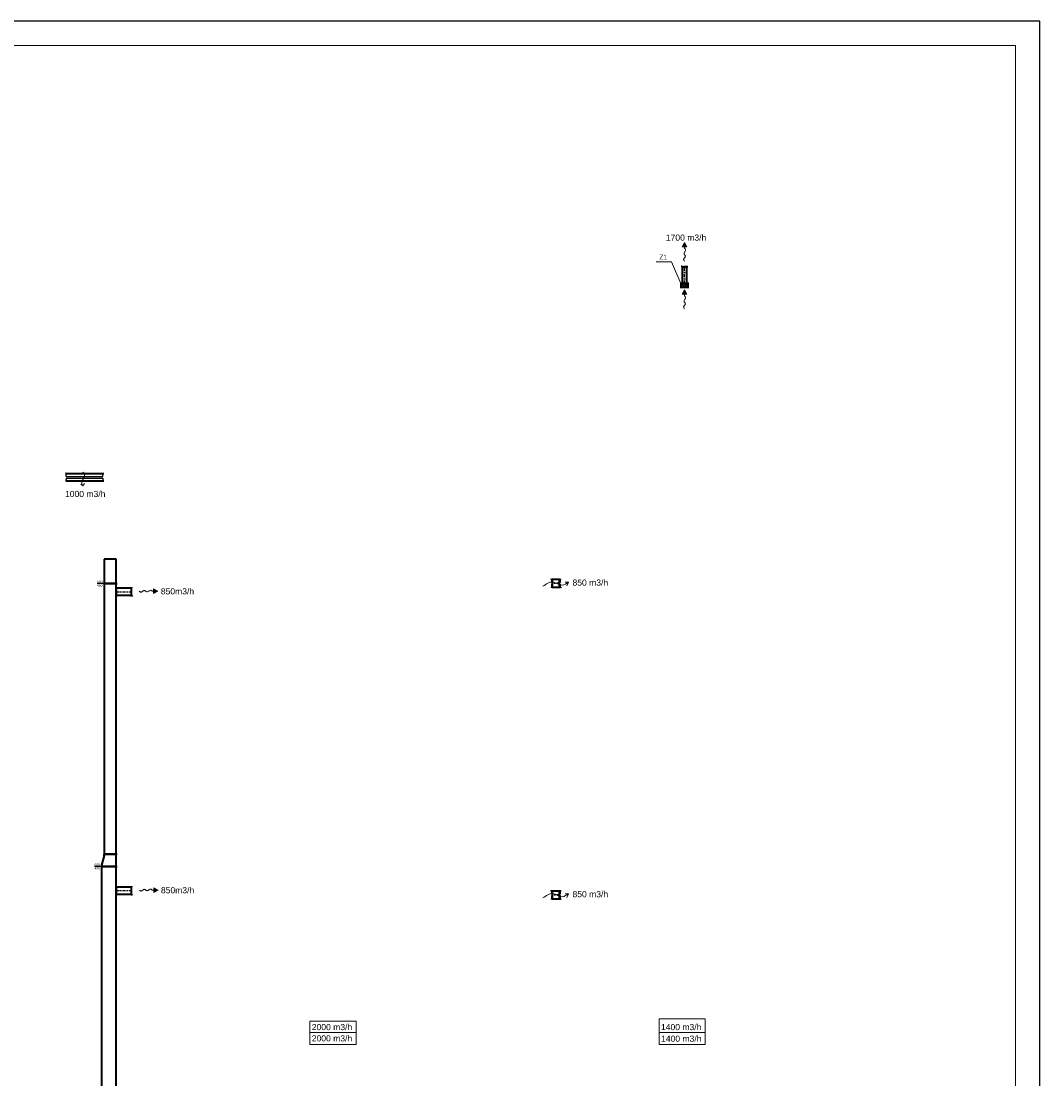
# Model space of a CAD drawing. Header units: millimetres. Extents: x 879679 to 2307614, y -211319 to 627407.
# Tile 14 of 36: x 963474 to 1005077, y -156386 to -113207. Entities that reach past the tile are written whole.
import ezdxf
from ezdxf.enums import TextEntityAlignment as Align

# ---------------------------------------------------------------- set-up
doc = ezdxf.new("R2010")
doc.units = ezdxf.units.MM
doc.header["$LTSCALE"] = 10
doc.linetypes.add('DASHDOT', pattern=[25.4, 12.7, -6.35, 0, -6.35])
doc.linetypes.add('DASHED', pattern=[19.05, 12.7, -6.35])
doc.layers.add('AA_FORMÁTY NETISK', color=40, linetype='Continuous', plot=False)
for name, color, linetype, lineweight in [('AA_FORMÁTY TISK', 7, 'Continuous', 15), ('Kóty_obecně', 7, 'Continuous', 25), ('Standard', 7, 'Continuous', 25), ('VZT-komponenty', 30, 'Continuous', 35), ('VZT-potrubi', 30, 'Continuous', 35), ('VZT-sipky', 50, 'Continuous', 15)]:
    doc.layers.add(name, color=color, linetype=linetype, lineweight=lineweight)
doc.layers.add('VZT-potrubi-popis', color=7, linetype='Continuous')
doc.styles.add('Arial_CE', font='arial.ttf')
doc.styles.get("Standard").update_dxf_attribs({"font": 'ic-simplex.shx', "width": 0.8})

# ---------------------------------------------------------------- blocks, each defined once
blk = doc.blocks.new('*U232', base_point=(28, -713))
at = {"linetype": 'ByBlock'}
blk.add_hatch(color=0, dxfattribs=at).paths.add_polyline_path([(791, -713), (614, -619), (614, -808)])
at = {"color": 0, "linetype": 'ByBlock', "lineweight": -2}
for p, q in [((551, -713), (614, -713)), ((791, -713), (614, -619)), ((614, -619), (614, -808)), ((791, -713), (614, -808))]:
    blk.add_line(p, q, dxfattribs=at)
blk.add_lwpolyline([(551, -713), (527, -744), (503, -758), (479, -760), (455, -751), (432, -737), (410, -721), (388, -706), (367, -696), (348, -693), (329, -696), (311, -705), (293, -716), (276, -728), (260, -738), (243, -746), (227, -749), (211, -746), (195, -738), (179, -727), (162, -713), (146, -700), (130, -689), (114, -681), (98, -678), (81, -681), (65, -689), (49, -699), (32, -711), (28, -713)], dxfattribs=at)
blk = doc.blocks.new('*U346', base_point=(0, 300))
at = {"color": 0, "linetype": 'ByBlock', "lineweight": -2}
for p, q in [((0, 600), (0, 630)), ((10050, 600), (0, 600)), ((0, 600), (0, 0)), ((10050, 600), (10050, 630)), ((10050, 0), (10050, 600)), ((0, 0), (0, -30)), ((0, 0), (10050, 0)), ((10050, 0), (10050, -30))]:
    blk.add_line(p, q, dxfattribs=at)
blk = doc.blocks.new('*U347', base_point=(500, 0))
at = {"color": 0, "linetype": 'ByBlock', "lineweight": -2}
for p, q in [((0, 0), (0, 30)), ((0, 0), (0, 0)), ((0, -600), (0, 0)), ((0, 0), (500, 0)), ((500, 0), (500, 30)), ((500, 0), (500, 0)), ((500, 0), (500, -500)), ((50, -600), (0, -600)), ((0, -600), (0, -600)), ((0, -600), (0, -630)), ((450, -500), (50, -600)), ((450, -500), (500, -500)), ((500, -500), (500, -530)), ((500, -500), (500, -500))]:
    blk.add_line(p, q, dxfattribs=at)
blk = doc.blocks.new('*U348', base_point=(0, 250))
at = {"color": 0, "linetype": 'ByBlock', "lineweight": -2}
for p, q in [((0, 500), (0, 530)), ((11047.49, 500), (0, 500)), ((0, 500), (0, 0)), ((11047.49, 500), (11047.49, 530)), ((11047.49, 0), (11047.49, 500)), ((0, 0), (0, -30)), ((0, 0), (11047.49, 0)), ((11047.49, 0), (11047.49, -30))]:
    blk.add_line(p, q, dxfattribs=at)
blk = doc.blocks.new('*U349')
at = {"color": 0, "linetype": 'ByBlock', "lineweight": -2}
for p, q in [((0, 500), (0, 530)), ((1000, 500), (0, 500)), ((0, 500), (0, 0)), ((1000, 0), (1000, 500)), ((0, 0), (1000, 0)), ((0, 0), (0, -30))]:
    blk.add_line(p, q, dxfattribs=at)
blk = doc.blocks.new('*U350')
at = {"color": 0, "linetype": 'ByBlock', "lineweight": -2}
for p, q in [((0, 315), (0, 345)), ((0, 315), (604.55, 315)), ((0, 315), (0, 0)), ((604.55, 0), (0, 0)), ((0, 0), (0, -30)), ((604.55, 315), (604.55, 345)), ((604.55, 315), (604.55, 0)), ((604.55, 0), (604.55, -30))]:
    blk.add_line(p, q, dxfattribs=at)
at = {"color": 2, "linetype": 'DASHDOT', "lineweight": 25}
blk.add_line((0, 157.5), (604.55, 157.5), dxfattribs=at)
blk = doc.blocks.new('*U377', base_point=(-157.5, 0))
at = {"color": 0, "linetype": 'ByBlock', "lineweight": -2}
for p, q in [((-157.5, 0), (-187.5, 0)), ((-157.5, 31.5), (-157.5, 0)), ((157.5, 31.5), (157.5, 0)), ((157.5, 0), (187.5, 0))]:
    blk.add_line(p, q, dxfattribs=at)
at = {"color": 2, "linetype": 'DASHED', "lineweight": 25}
blk.add_line((-157.5, 0), (157.5, 0), dxfattribs=at)
blk = doc.blocks.new('*U379', base_point=(-157.5, 0))
at = {"color": 0, "linetype": 'ByBlock', "lineweight": -2}
for p, q in [((-157.5, 0), (-187.5, 0)), ((-157.5, 31.5), (-157.5, 0)), ((157.5, 31.5), (157.5, 0)), ((157.5, 0), (187.5, 0))]:
    blk.add_line(p, q, dxfattribs=at)
at = {"color": 2, "linetype": 'DASHED', "lineweight": 25}
blk.add_line((-157.5, 0), (157.5, 0), dxfattribs=at)
blk = doc.blocks.new('*U378', base_point=(300, 315))
at = {"color": 0, "linetype": 'ByBlock', "lineweight": -2}
for p, q in [((0, 315), (0, 0)), ((300, 315), (0, 315)), ((0, 0), (300, 0)), ((300, 0), (300, 315))]:
    blk.add_line(p, q, dxfattribs=at)
at = {"color": 2, "linetype": 'DASHDOT', "lineweight": 25}
blk.add_line((0, 157.5), (300, 157.5), dxfattribs=at)
blk = doc.blocks.new('*U372', base_point=(150, 150))
at = {"color": 0, "linetype": 'ByBlock', "lineweight": -2}
for p, q in [((0, 324), (0, -24)), ((150, 300), (0, 300)), ((0, 0), (150, 0)), ((150, -24), (150, 324))]:
    blk.add_line(p, q, dxfattribs=at)
at = {"color": 2, "linetype": 'ByBlock', "lineweight": 25}
for p, q in [((150, 150), (38, 215)), ((38, 215), (38, 85)), ((38, 85), (150, 150))]:
    blk.add_line(p, q, dxfattribs=at)
blk.add_circle((75, 150), 75, dxfattribs=at)
blk = doc.blocks.new('*U380', base_point=(0, 100))
at = {"color": 0, "linetype": 'ByBlock', "lineweight": -2}
for p, q in [((0, 200), (0, 0)), ((670, 200), (0, 200)), ((0, 0), (670, 0)), ((670, 0), (670, 200))]:
    blk.add_line(p, q, dxfattribs=at)
at = {"color": 2, "linetype": 'DASHDOT', "lineweight": 25}
blk.add_line((0, 100), (670, 100), dxfattribs=at)
blk = doc.blocks.new('*U371', base_point=(-100, 0))
at = {"color": 0, "linetype": 'ByBlock', "lineweight": -2}
for p, q in [((-100, 0), (-130, 0)), ((-100, 20), (-100, 0)), ((100, 20), (100, 0)), ((100, 0), (130, 0))]:
    blk.add_line(p, q, dxfattribs=at)
at = {"color": 2, "linetype": 'DASHED', "lineweight": 25}
blk.add_line((-100, 0), (100, 0), dxfattribs=at)
blk = doc.blocks.new('*U407', base_point=(300, 0))
at = {"color": 0, "linetype": 'ByBlock', "lineweight": -2}
for p, q in [((0, 315), (0, 0)), ((300, 315), (0, 315)), ((0, 0), (300, 0)), ((300, 0), (300, 315))]:
    blk.add_line(p, q, dxfattribs=at)
at = {"color": 2, "linetype": 'DASHDOT', "lineweight": 25}
blk.add_line((0, 157.5), (300, 157.5), dxfattribs=at)
blk = doc.blocks.new('*U442', base_point=(750, 0))
at = {"color": 0, "linetype": 'ByBlock', "lineweight": -2}
for p, q in [((-750, 300), (-780, 300)), ((-750, 0), (-780, 0)), ((-750, 300), (750, 300)), ((-750, 0), (750, 0)), ((750, 300), (780, 300)), ((750, 0), (780, 0))]:
    blk.add_line(p, q, dxfattribs=at)
at = {"color": 2, "linetype": 'ByBlock', "lineweight": 25}
for p, q in [((-750, 182), (-750, 300)), ((-750, 182), (750, 182)), ((-750, 118), (-750, 0)), ((-750, 118), (750, 118)), ((750, 182), (750, 300)), ((750, 118), (750, 0))]:
    blk.add_line(p, q, dxfattribs=at)

msp = doc.modelspace()

# ---------------------------------------------------------------- linework, layer by layer
at = {"layer": 'AA_FORMÁTY NETISK'}
msp.add_lwpolyline([(1005077.4, -113206.5), (886277.4, -113206.5), (886277.4, -197206.5), (1005077.4, -197206.5)], close=True, dxfattribs=at)
at = {"layer": 'AA_FORMÁTY TISK'}
msp.add_lwpolyline([(1004077.4, -114206.5), (887277.4, -114206.5), (887277.4, -196206.5), (1004077.4, -196206.5)], close=True, dxfattribs=at)
at = {"layer": 'Standard', "color": 0, "linetype": 'Continuous', "lineweight": 13, "ltscale": 1000}
for p, q in [((989414.4, -123035.2), (990034.4, -123035.2)), ((990034.4, -123035.2), (990415.4, -123916.5)), ((975264.1, -154494), (977152.9, -154494)), ((989524.1, -154494), (991412.9, -154494))]:
    msp.add_line(p, q, dxfattribs=at)
at = {"layer": 'Standard', "color": 0, "linetype": 'Continuous', "lineweight": 13}
for points in [[(975264.1, -154036.6), (977152.9, -154036.6), (977152.9, -154991), (975264.1, -154991), (975264.1, -154036.6)], [(989524.1, -153930.3), (991412.9, -153930.3), (991412.9, -154991), (989524.1, -154991), (989524.1, -153930.3)]]:
    msp.add_lwpolyline(points, close=True, dxfattribs=at)
at = {"layer": 'VZT-potrubi-popis', "color": 2}
for p, q in [((966860.9, -136166.8), (966572.9, -136166.8)), ((966760.9, -147714.2), (966472.9, -147714.2))]:
    msp.add_line(p, q, dxfattribs=at)
at = {"layer": 'VZT-sipky', "ltscale": 1000}
for p, q in [((965998, -132173), (965906.1, -132112.5)), ((965998, -132173), (966060.1, -132078.7)), ((985827.6, -136107.3), (985697.6, -136107.3)), ((985827.6, -136107.3), (985759.3, -136259.6)), ((985827.6, -148827.3), (985697.6, -148827.3)), ((985827.6, -148827.3), (985759.3, -148979.6))]:
    msp.add_line(p, q, dxfattribs=at)
at = {"layer": 'VZT-sipky'}
for points, start_tangent, end_tangent in [([(965998, -131624.5), (966062.7, -131796.9), (965971.5, -131967.1), (965998, -132173)], (0.9825243, -0.1861343), (0.9779153, -0.2090014)), ([(984778.9, -136279.7), (985193.7, -136102.2), (985567.6, -136233.4), (985827.6, -136107.3)], (0.8473292, 0.5310681), (0.8483872, 0.5293762)), ([(984778.9, -148999.7), (985193.7, -148822.2), (985567.6, -148953.4), (985827.6, -148827.3)], (0.8473292, 0.5310681), (0.8483872, 0.5293762))]:
    msp.add_spline(points, degree=3, dxfattribs=dict(at, start_tangent=start_tangent, end_tangent=end_tangent))

# ---------------------------------------------------------------- block references
at = {"layer": 'VZT-komponenty', "color": 10}
for name, p, rotation in [('*U371', (990665.4, -123226.5), 180), ('*U372', (990565.4, -123916.5), 89.99999999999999)]:
    msp.add_blockref(name, p, dxfattribs=dict(at, rotation=rotation))
at = {"layer": 'VZT-komponenty', "color": 170}
msp.add_blockref('*U442', (966815.4, -131976.5), dxfattribs=at)
for name, p, rotation in [('*U379', (985133.9, -135997.9), 270), ('*U379', (985496.9, -136312.9), 90), ('*U377', (967998.1, -136660.8), 90), ('*U377', (967998.1, -148860.8), 90), ('*U379', (985133.9, -148717.9), 270), ('*U379', (985496.9, -149032.9), 90)]:
    msp.add_blockref(name, p, dxfattribs=dict(at, rotation=rotation))
at = {"layer": 'VZT-potrubi', "color": 10, "rotation": 90}
msp.add_blockref('*U380', (990565.4, -123916.5), dxfattribs=at)
at = {"layer": 'VZT-potrubi', "color": 170}
for name, p, rotation in [('*U349', (967360.9, -136166.8), 90), ('*U407', (985165.4, -135997.9), 180), ('*U348', (967110.9, -147214.2), 90), ('*U346', (967060.9, -157764.2), 90), ('*U378', (985165.4, -149032.9), 180)]:
    msp.add_blockref(name, p, dxfattribs=dict(at, rotation=rotation))
for p in [(967360.9, -136660.8), (967360.9, -148860.8)]:
    msp.add_blockref('*U350', p, dxfattribs=at)
at = {"layer": 'VZT-potrubi', "color": 170, "xscale": -1, "rotation": 270}
msp.add_blockref('*U347', (967360.9, -147214.2), dxfattribs=at)
at = {"layer": 'VZT-sipky', "rotation": 89.99999999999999}
for p in [(990565.4, -123002.4), (990565.4, -124943.2)]:
    msp.add_blockref('*U232', p, dxfattribs=at)
at = {"layer": 'VZT-sipky', "xscale": -1, "rotation": 180}
for p in [(968300.2, -136482.1), (968303.7, -148684.3)]:
    msp.add_blockref('*U232', p, dxfattribs=at)

# ---------------------------------------------------------------- texts
at = {"layer": 'Kóty_obecně', "color": 0, "linetype": 'Continuous', "lineweight": 13, "style": 'Arial_CE'}
for s, insert, char_height, width, attachment_point in [('{\\C7;1700 m3/h}\\P', (989803.2, -122171.9), 250, 1687.5, 7), ('{\\fArial CE|i0|b0;\\H200.000000;\\W1.000000;\\C7;Z1}\\P', (989698, -122735.3), 200, 426.667, 2), ('{\\C7;1000 m3/h}\\P', (965266, -132637.2), 250, 1687.5, 7), ('{\\C7;850 m3/h}\\P', (985991.1, -136255.3), 250, 1491.667, 7), ('{\\fArial CE|i0|b0;\\H250.000000;\\W1.000000;\\C7;850m3/h}\\P', (969179.5, -136612.5), 250, 1491.667, 7), ('{\\fArial CE|i0|b0;\\H250.000000;\\W1.000000;\\C7;850m3/h}\\P', (969183.1, -148814.7), 250, 1491.667, 7), ('{\\C7;850 m3/h}\\P', (985991.1, -148975.3), 250, 1491.667, 7), ('{\\fArial CE|i0|b0;\\H250.000000;\\W1.000000;\\C7;2000 m3/h}\\P', (975344.5, -154402.3), 250, 1783.333, 7), ('{\\fArial CE|i0|b0;\\H250.000000;\\W1.000000;\\C7;1400 m3/h}\\P', (989604.5, -154402.3), 250, 1783.333, 7), ('{\\fArial CE|i0|b0;\\H250.000000;\\W1.000000;\\C7;2000 m3/h}\\P', (975344.5, -154862.3), 250, 1783.333, 7), ('{\\fArial CE|i0|b0;\\H250.000000;\\W1.000000;\\C7;1400 m3/h}\\P', (989608.9, -154874.3), 250, 1783.333, 7)]:
    msp.add_mtext(s, dxfattribs=dict(at, insert=insert, char_height=char_height, width=width, attachment_point=attachment_point))
at = {"layer": 'VZT-potrubi-popis', "color": 3, "width": 0.8}
for p in [(966572.9, -136191.8), (966472.9, -147739.2)]:
    msp.add_text('400', height=100, dxfattribs=at).set_placement(p, align=Align.TOP_LEFT)
for s, p in [('500', (966572.9, -136141.8)), ('600', (966472.9, -147689.2))]:
    msp.add_text(s, height=100, dxfattribs=at).set_placement(p)

doc.saveas('drawing.dxf')
